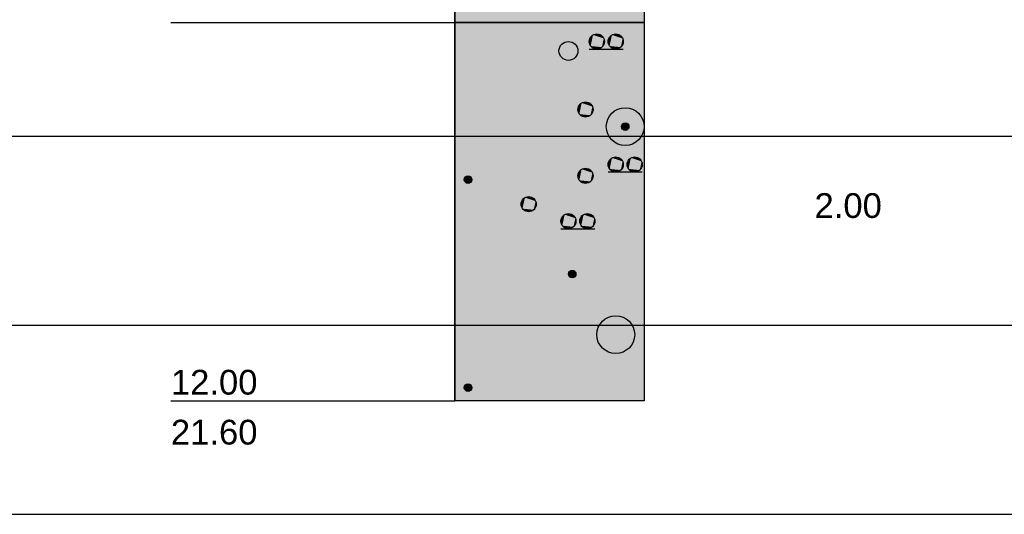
# Model space of a CAD drawing. Extents: x 20 to 841, y 890 to 1189.
# Tile 3 of 50: x 72 to 124, y 1033 to 1059. Entities that reach past the tile are written whole.
import ezdxf

# ---------------------------------------------------------------- set-up
doc = ezdxf.new("R2010")
doc.units = 0
doc.styles.add('Arial', font='Arial')

msp = doc.modelspace()

# ---------------------------------------------------------------- linework, layer by layer
at = {"layer": 'WBMassGr', "color": 7, "linetype": 'CONTINUOUS'}
for points in [[(46, 1053), (705, 1053)], [(46, 1043), (705, 1043)], [(46, 1033), (705, 1033)]]:
    msp.add_lwpolyline(points, dxfattribs=at)
at = {"layer": 'WBObjGr', "color": 7, "linetype": 'CONTINUOUS'}
for points in [[(95, 1159), (95, 1039)], [(105, 1159), (105, 1039)], [(80, 1059), (90, 1059), (93, 1059), (95, 1059)], [(105, 1059), (95, 1059)], [(80, 1039), (90, 1039), (93, 1039), (95, 1039)], [(105, 1039), (95, 1039)]]:
    msp.add_lwpolyline(points, dxfattribs=at)
at = {"layer": 'WBObjSy', "color": 7, "linetype": 'CONTINUOUS'}
for points in [[(95, 1059), (95, 1079), (105, 1079), (105, 1059), (95, 1059)], [(95, 1039), (95, 1059), (105, 1059), (105, 1039), (95, 1039)], [(102.1, 1057.6), (103.9, 1057.6)], [(103.1, 1051.1), (104.9, 1051.1)], [(100.6, 1048.1), (102.4, 1048.1)]]:
    msp.add_lwpolyline(points, dxfattribs=at)
for centre, radius in [((101, 1057.5), 0.5), ((102.5, 1058), 0.4), ((103.5, 1058), 0.4), ((101.9, 1054.4), 0.4), ((104, 1053.5), 1), ((104, 1053.5), 0.2), ((103.5, 1051.5), 0.4), ((104.5, 1051.5), 0.4), ((101.9, 1050.9), 0.4), ((95.7, 1050.7), 0.2), ((98.9, 1049.4), 0.4), ((101, 1048.5), 0.4), ((102, 1048.5), 0.4), ((101.2, 1045.7), 0.2), ((103.5, 1042.5), 1), ((95.7, 1039.7), 0.2)]:
    msp.add_circle(centre, radius, dxfattribs=at)
at = {"layer": 'WBObjSy', "color": 30, "linetype": 'CONTINUOUS'}
for points in [[(95, 1059), (95, 1079), (105, 1059), (105, 1079)], [(95, 1039), (95, 1059), (105, 1039), (105, 1059)]]:
    msp.add_solid(points, dxfattribs=at)
at = {"layer": 'WBObjSy', "color": 7, "linetype": 'CONTINUOUS'}
for points in [[(102.109, 1058.08), (102.1, 1058), (102.109, 1057.92)], [(102.3, 1058.35), (102.176, 1058.24), (102.109, 1058.08)], [(102.3, 1058.35), (102.109, 1058.08), (102.176, 1057.76)], [(102.176, 1058.24), (102.135, 1058.16), (102.109, 1058.08)], [(102.109, 1058.08), (102.109, 1057.92), (102.176, 1057.76)], [(102.3, 1058.35), (102.232, 1058.3), (102.176, 1058.24)], [(102.3, 1058.35), (102.176, 1057.76), (102.768, 1057.7)], [(102.458, 1058.4), (102.376, 1058.38), (102.3, 1058.35)], [(102.624, 1058.38), (102.458, 1058.4), (102.3, 1058.35)], [(102.865, 1058.16), (102.624, 1058.38), (102.3, 1058.35)], [(102.768, 1057.7), (102.865, 1058.16), (102.3, 1058.35)], [(102.624, 1058.38), (102.542, 1058.4), (102.458, 1058.4)], [(102.768, 1058.3), (102.7, 1058.35), (102.624, 1058.38)], [(102.865, 1058.16), (102.768, 1058.3), (102.624, 1058.38)], [(102.865, 1058.16), (102.824, 1058.24), (102.768, 1058.3)], [(102.768, 1057.7), (102.865, 1057.84), (102.865, 1058.16)], [(102.9, 1058), (102.891, 1058.08), (102.865, 1058.16)], [(102.865, 1057.84), (102.9, 1058), (102.865, 1058.16)], [(103.109, 1058.08), (103.1, 1058), (103.109, 1057.92)], [(103.3, 1058.35), (103.176, 1058.24), (103.109, 1058.08)], [(103.3, 1058.35), (103.109, 1058.08), (103.176, 1057.76)], [(103.176, 1058.24), (103.135, 1058.16), (103.109, 1058.08)], [(103.109, 1058.08), (103.109, 1057.92), (103.176, 1057.76)], [(103.3, 1058.35), (103.232, 1058.3), (103.176, 1058.24)], [(103.3, 1058.35), (103.176, 1057.76), (103.768, 1057.7)], [(103.458, 1058.4), (103.376, 1058.38), (103.3, 1058.35)], [(103.624, 1058.38), (103.458, 1058.4), (103.3, 1058.35)], [(103.865, 1058.16), (103.624, 1058.38), (103.3, 1058.35)], [(103.768, 1057.7), (103.865, 1058.16), (103.3, 1058.35)], [(103.624, 1058.38), (103.542, 1058.4), (103.458, 1058.4)], [(103.768, 1058.3), (103.7, 1058.35), (103.624, 1058.38)], [(103.865, 1058.16), (103.768, 1058.3), (103.624, 1058.38)], [(103.865, 1058.16), (103.824, 1058.24), (103.768, 1058.3)], [(103.768, 1057.7), (103.865, 1057.84), (103.865, 1058.16)], [(103.9, 1058), (103.891, 1058.08), (103.865, 1058.16)], [(103.865, 1057.84), (103.9, 1058), (103.865, 1058.16)], [(102.109, 1057.92), (102.135, 1057.84), (102.176, 1057.76)], [(102.176, 1057.76), (102.232, 1057.7), (102.3, 1057.65)], [(102.176, 1057.76), (102.3, 1057.65), (102.458, 1057.6)], [(102.176, 1057.76), (102.458, 1057.6), (102.768, 1057.7)], [(102.3, 1057.65), (102.376, 1057.62), (102.458, 1057.6)], [(102.458, 1057.6), (102.624, 1057.62), (102.768, 1057.7)], [(102.458, 1057.6), (102.542, 1057.6), (102.624, 1057.62)], [(102.624, 1057.62), (102.7, 1057.65), (102.768, 1057.7)], [(102.768, 1057.7), (102.824, 1057.76), (102.865, 1057.84)], [(103.109, 1057.92), (103.135, 1057.84), (103.176, 1057.76)], [(103.176, 1057.76), (103.232, 1057.7), (103.3, 1057.65)], [(103.176, 1057.76), (103.3, 1057.65), (103.458, 1057.6)], [(103.176, 1057.76), (103.458, 1057.6), (103.768, 1057.7)], [(103.3, 1057.65), (103.376, 1057.62), (103.458, 1057.6)], [(103.458, 1057.6), (103.624, 1057.62), (103.768, 1057.7)], [(103.458, 1057.6), (103.542, 1057.6), (103.624, 1057.62)], [(103.624, 1057.62), (103.7, 1057.65), (103.768, 1057.7)], [(103.768, 1057.7), (103.824, 1057.76), (103.865, 1057.84)], [(101.509, 1054.48), (101.5, 1054.4), (101.509, 1054.32)], [(101.7, 1054.75), (101.576, 1054.64), (101.509, 1054.48)], [(101.7, 1054.75), (101.509, 1054.48), (101.576, 1054.16)], [(101.576, 1054.64), (101.535, 1054.56), (101.509, 1054.48)], [(101.509, 1054.48), (101.509, 1054.32), (101.576, 1054.16)], [(101.509, 1054.32), (101.535, 1054.24), (101.576, 1054.16)], [(101.7, 1054.75), (101.632, 1054.7), (101.576, 1054.64)], [(101.7, 1054.75), (101.576, 1054.16), (102.168, 1054.1)], [(101.858, 1054.8), (101.776, 1054.78), (101.7, 1054.75)], [(102.024, 1054.78), (101.858, 1054.8), (101.7, 1054.75)], [(102.265, 1054.56), (102.024, 1054.78), (101.7, 1054.75)], [(102.168, 1054.1), (102.265, 1054.56), (101.7, 1054.75)], [(102.024, 1054.78), (101.942, 1054.8), (101.858, 1054.8)], [(102.168, 1054.7), (102.1, 1054.75), (102.024, 1054.78)], [(102.265, 1054.56), (102.168, 1054.7), (102.024, 1054.78)], [(102.265, 1054.56), (102.224, 1054.64), (102.168, 1054.7)], [(102.168, 1054.1), (102.265, 1054.24), (102.265, 1054.56)], [(102.3, 1054.4), (102.291, 1054.48), (102.265, 1054.56)], [(102.265, 1054.24), (102.3, 1054.4), (102.265, 1054.56)], [(101.576, 1054.16), (101.632, 1054.1), (101.7, 1054.05)], [(101.576, 1054.16), (101.7, 1054.05), (101.858, 1054)], [(101.576, 1054.16), (101.858, 1054), (102.168, 1054.1)], [(101.7, 1054.05), (101.776, 1054.02), (101.858, 1054)], [(101.858, 1054), (102.024, 1054.02), (102.168, 1054.1)], [(101.858, 1054), (101.942, 1054), (102.024, 1054.02)], [(102.024, 1054.02), (102.1, 1054.05), (102.168, 1054.1)], [(102.168, 1054.1), (102.224, 1054.16), (102.265, 1054.24)], [(103.804, 1053.54), (103.8, 1053.5), (103.804, 1053.46)], [(103.9, 1053.67), (103.838, 1053.62), (103.804, 1053.54)], [(103.9, 1053.67), (103.804, 1053.54), (103.838, 1053.38)], [(103.838, 1053.62), (103.817, 1053.58), (103.804, 1053.54)], [(103.804, 1053.54), (103.804, 1053.46), (103.838, 1053.38)], [(103.804, 1053.46), (103.817, 1053.42), (103.838, 1053.38)], [(103.9, 1053.67), (103.866, 1053.65), (103.838, 1053.62)], [(103.9, 1053.67), (103.838, 1053.38), (104.134, 1053.35)], [(103.838, 1053.38), (103.866, 1053.35), (103.9, 1053.33)], [(103.838, 1053.38), (103.9, 1053.33), (103.979, 1053.3)], [(103.838, 1053.38), (103.979, 1053.3), (104.134, 1053.35)], [(103.979, 1053.7), (103.938, 1053.69), (103.9, 1053.67)], [(104.062, 1053.69), (103.979, 1053.7), (103.9, 1053.67)], [(104.183, 1053.58), (104.062, 1053.69), (103.9, 1053.67)], [(104.134, 1053.35), (104.183, 1053.58), (103.9, 1053.67)], [(103.9, 1053.33), (103.938, 1053.31), (103.979, 1053.3)], [(104.062, 1053.69), (104.021, 1053.7), (103.979, 1053.7)], [(103.979, 1053.3), (104.062, 1053.31), (104.134, 1053.35)], [(103.979, 1053.3), (104.021, 1053.3), (104.062, 1053.31)], [(104.134, 1053.65), (104.1, 1053.67), (104.062, 1053.69)], [(104.183, 1053.58), (104.134, 1053.65), (104.062, 1053.69)], [(104.062, 1053.31), (104.1, 1053.33), (104.134, 1053.35)], [(104.183, 1053.58), (104.162, 1053.62), (104.134, 1053.65)], [(104.134, 1053.35), (104.183, 1053.42), (104.183, 1053.58)], [(104.134, 1053.35), (104.162, 1053.38), (104.183, 1053.42)], [(104.2, 1053.5), (104.196, 1053.54), (104.183, 1053.58)], [(104.183, 1053.42), (104.2, 1053.5), (104.183, 1053.58)], [(103.3, 1051.85), (103.176, 1051.74), (103.109, 1051.58)], [(103.3, 1051.85), (103.109, 1051.58), (103.176, 1051.26)], [(103.176, 1051.74), (103.135, 1051.66), (103.109, 1051.58)], [(103.3, 1051.85), (103.232, 1051.8), (103.176, 1051.74)], [(103.3, 1051.85), (103.176, 1051.26), (103.768, 1051.2)], [(103.458, 1051.9), (103.376, 1051.88), (103.3, 1051.85)], [(103.624, 1051.88), (103.458, 1051.9), (103.3, 1051.85)], [(103.865, 1051.66), (103.624, 1051.88), (103.3, 1051.85)], [(103.768, 1051.2), (103.865, 1051.66), (103.3, 1051.85)], [(103.624, 1051.88), (103.542, 1051.9), (103.458, 1051.9)], [(103.768, 1051.8), (103.7, 1051.85), (103.624, 1051.88)], [(103.865, 1051.66), (103.768, 1051.8), (103.624, 1051.88)], [(103.865, 1051.66), (103.824, 1051.74), (103.768, 1051.8)], [(104.3, 1051.85), (104.176, 1051.74), (104.109, 1051.58)], [(104.3, 1051.85), (104.109, 1051.58), (104.176, 1051.26)], [(104.176, 1051.74), (104.135, 1051.66), (104.109, 1051.58)], [(104.3, 1051.85), (104.232, 1051.8), (104.176, 1051.74)], [(104.3, 1051.85), (104.176, 1051.26), (104.768, 1051.2)], [(104.458, 1051.9), (104.376, 1051.88), (104.3, 1051.85)], [(104.624, 1051.88), (104.458, 1051.9), (104.3, 1051.85)], [(104.865, 1051.66), (104.624, 1051.88), (104.3, 1051.85)], [(104.768, 1051.2), (104.865, 1051.66), (104.3, 1051.85)], [(104.624, 1051.88), (104.542, 1051.9), (104.458, 1051.9)], [(104.768, 1051.8), (104.7, 1051.85), (104.624, 1051.88)], [(104.865, 1051.66), (104.768, 1051.8), (104.624, 1051.88)], [(104.865, 1051.66), (104.824, 1051.74), (104.768, 1051.8)], [(101.7, 1051.25), (101.576, 1051.14), (101.509, 1050.98)], [(101.7, 1051.25), (101.509, 1050.98), (101.576, 1050.66)], [(101.7, 1051.25), (101.632, 1051.2), (101.576, 1051.14)], [(101.7, 1051.25), (101.576, 1050.66), (102.168, 1050.6)], [(101.858, 1051.3), (101.776, 1051.28), (101.7, 1051.25)], [(102.024, 1051.28), (101.858, 1051.3), (101.7, 1051.25)], [(102.265, 1051.06), (102.024, 1051.28), (101.7, 1051.25)], [(102.168, 1050.6), (102.265, 1051.06), (101.7, 1051.25)], [(102.024, 1051.28), (101.942, 1051.3), (101.858, 1051.3)], [(102.168, 1051.2), (102.1, 1051.25), (102.024, 1051.28)], [(102.265, 1051.06), (102.168, 1051.2), (102.024, 1051.28)], [(102.265, 1051.06), (102.224, 1051.14), (102.168, 1051.2)], [(103.109, 1051.58), (103.1, 1051.5), (103.109, 1051.42)], [(103.109, 1051.58), (103.109, 1051.42), (103.176, 1051.26)], [(103.109, 1051.42), (103.135, 1051.34), (103.176, 1051.26)], [(103.176, 1051.26), (103.232, 1051.2), (103.3, 1051.15)], [(103.176, 1051.26), (103.3, 1051.15), (103.458, 1051.1)], [(103.176, 1051.26), (103.458, 1051.1), (103.768, 1051.2)], [(103.458, 1051.1), (103.624, 1051.12), (103.768, 1051.2)], [(103.624, 1051.12), (103.7, 1051.15), (103.768, 1051.2)], [(103.768, 1051.2), (103.865, 1051.34), (103.865, 1051.66)], [(103.768, 1051.2), (103.824, 1051.26), (103.865, 1051.34)], [(103.9, 1051.5), (103.891, 1051.58), (103.865, 1051.66)], [(103.865, 1051.34), (103.9, 1051.5), (103.865, 1051.66)], [(104.109, 1051.58), (104.1, 1051.5), (104.109, 1051.42)], [(104.109, 1051.58), (104.109, 1051.42), (104.176, 1051.26)], [(104.109, 1051.42), (104.135, 1051.34), (104.176, 1051.26)], [(104.176, 1051.26), (104.232, 1051.2), (104.3, 1051.15)], [(104.176, 1051.26), (104.3, 1051.15), (104.458, 1051.1)], [(104.176, 1051.26), (104.458, 1051.1), (104.768, 1051.2)], [(104.458, 1051.1), (104.624, 1051.12), (104.768, 1051.2)], [(104.624, 1051.12), (104.7, 1051.15), (104.768, 1051.2)], [(104.768, 1051.2), (104.865, 1051.34), (104.865, 1051.66)], [(104.768, 1051.2), (104.824, 1051.26), (104.865, 1051.34)], [(104.9, 1051.5), (104.891, 1051.58), (104.865, 1051.66)], [(104.865, 1051.34), (104.9, 1051.5), (104.865, 1051.66)], [(95.504, 1050.74), (95.5, 1050.7), (95.504, 1050.66)], [(95.6, 1050.87), (95.538, 1050.82), (95.504, 1050.74)], [(95.6, 1050.87), (95.504, 1050.74), (95.538, 1050.58)], [(95.538, 1050.82), (95.517, 1050.78), (95.504, 1050.74)], [(95.504, 1050.74), (95.504, 1050.66), (95.538, 1050.58)], [(95.6, 1050.87), (95.566, 1050.85), (95.538, 1050.82)], [(95.6, 1050.87), (95.538, 1050.58), (95.834, 1050.55)], [(95.679, 1050.9), (95.638, 1050.89), (95.6, 1050.87)], [(95.762, 1050.89), (95.679, 1050.9), (95.6, 1050.87)], [(95.883, 1050.78), (95.762, 1050.89), (95.6, 1050.87)], [(95.834, 1050.55), (95.883, 1050.78), (95.6, 1050.87)], [(95.762, 1050.89), (95.721, 1050.9), (95.679, 1050.9)], [(95.834, 1050.85), (95.8, 1050.87), (95.762, 1050.89)], [(95.883, 1050.78), (95.834, 1050.85), (95.762, 1050.89)], [(95.883, 1050.78), (95.862, 1050.82), (95.834, 1050.85)], [(95.834, 1050.55), (95.883, 1050.62), (95.883, 1050.78)], [(95.9, 1050.7), (95.896, 1050.74), (95.883, 1050.78)], [(95.883, 1050.62), (95.9, 1050.7), (95.883, 1050.78)], [(101.509, 1050.98), (101.5, 1050.9), (101.509, 1050.82)], [(101.576, 1051.14), (101.535, 1051.06), (101.509, 1050.98)], [(101.509, 1050.98), (101.509, 1050.82), (101.576, 1050.66)], [(101.509, 1050.82), (101.535, 1050.74), (101.576, 1050.66)], [(102.168, 1050.6), (102.265, 1050.74), (102.265, 1051.06)], [(102.168, 1050.6), (102.224, 1050.66), (102.265, 1050.74)], [(102.3, 1050.9), (102.291, 1050.98), (102.265, 1051.06)], [(102.265, 1050.74), (102.3, 1050.9), (102.265, 1051.06)], [(103.3, 1051.15), (103.376, 1051.12), (103.458, 1051.1)], [(103.458, 1051.1), (103.542, 1051.1), (103.624, 1051.12)], [(104.3, 1051.15), (104.376, 1051.12), (104.458, 1051.1)], [(104.458, 1051.1), (104.542, 1051.1), (104.624, 1051.12)], [(95.504, 1050.66), (95.517, 1050.62), (95.538, 1050.58)], [(95.538, 1050.58), (95.566, 1050.55), (95.6, 1050.53)], [(95.538, 1050.58), (95.6, 1050.53), (95.679, 1050.5)], [(95.538, 1050.58), (95.679, 1050.5), (95.834, 1050.55)], [(95.6, 1050.53), (95.638, 1050.51), (95.679, 1050.5)], [(95.679, 1050.5), (95.762, 1050.51), (95.834, 1050.55)], [(95.679, 1050.5), (95.721, 1050.5), (95.762, 1050.51)], [(95.762, 1050.51), (95.8, 1050.53), (95.834, 1050.55)], [(95.834, 1050.55), (95.862, 1050.58), (95.883, 1050.62)], [(101.576, 1050.66), (101.632, 1050.6), (101.7, 1050.55)], [(101.576, 1050.66), (101.7, 1050.55), (101.858, 1050.5)], [(101.576, 1050.66), (101.858, 1050.5), (102.168, 1050.6)], [(101.7, 1050.55), (101.776, 1050.52), (101.858, 1050.5)], [(101.858, 1050.5), (102.024, 1050.52), (102.168, 1050.6)], [(101.858, 1050.5), (101.942, 1050.5), (102.024, 1050.52)], [(102.024, 1050.52), (102.1, 1050.55), (102.168, 1050.6)], [(98.7, 1049.75), (98.576, 1049.64), (98.509, 1049.48)], [(98.7, 1049.75), (98.509, 1049.48), (98.576, 1049.16)], [(98.576, 1049.64), (98.535, 1049.56), (98.509, 1049.48)], [(98.7, 1049.75), (98.632, 1049.7), (98.576, 1049.64)], [(98.7, 1049.75), (98.576, 1049.16), (99.168, 1049.1)], [(98.858, 1049.8), (98.776, 1049.78), (98.7, 1049.75)], [(99.024, 1049.78), (98.858, 1049.8), (98.7, 1049.75)], [(99.265, 1049.56), (99.024, 1049.78), (98.7, 1049.75)], [(99.168, 1049.1), (99.265, 1049.56), (98.7, 1049.75)], [(99.024, 1049.78), (98.942, 1049.8), (98.858, 1049.8)], [(99.168, 1049.7), (99.1, 1049.75), (99.024, 1049.78)], [(99.265, 1049.56), (99.168, 1049.7), (99.024, 1049.78)], [(99.265, 1049.56), (99.224, 1049.64), (99.168, 1049.7)], [(98.509, 1049.48), (98.5, 1049.4), (98.509, 1049.32)], [(98.509, 1049.48), (98.509, 1049.32), (98.576, 1049.16)], [(98.509, 1049.32), (98.535, 1049.24), (98.576, 1049.16)], [(98.576, 1049.16), (98.632, 1049.1), (98.7, 1049.05)], [(98.576, 1049.16), (98.7, 1049.05), (98.858, 1049)], [(98.576, 1049.16), (98.858, 1049), (99.168, 1049.1)], [(99.168, 1049.1), (99.265, 1049.24), (99.265, 1049.56)], [(99.168, 1049.1), (99.224, 1049.16), (99.265, 1049.24)], [(99.3, 1049.4), (99.291, 1049.48), (99.265, 1049.56)], [(99.265, 1049.24), (99.3, 1049.4), (99.265, 1049.56)], [(98.7, 1049.05), (98.776, 1049.02), (98.858, 1049)], [(98.858, 1049), (99.024, 1049.02), (99.168, 1049.1)], [(98.858, 1049), (98.942, 1049), (99.024, 1049.02)], [(99.024, 1049.02), (99.1, 1049.05), (99.168, 1049.1)], [(100.8, 1048.85), (100.676, 1048.74), (100.609, 1048.58)], [(100.8, 1048.85), (100.609, 1048.58), (100.676, 1048.26)], [(100.676, 1048.74), (100.635, 1048.66), (100.609, 1048.58)], [(100.8, 1048.85), (100.732, 1048.8), (100.676, 1048.74)], [(100.8, 1048.85), (100.676, 1048.26), (101.268, 1048.2)], [(100.958, 1048.9), (100.876, 1048.88), (100.8, 1048.85)], [(101.124, 1048.88), (100.958, 1048.9), (100.8, 1048.85)], [(101.365, 1048.66), (101.124, 1048.88), (100.8, 1048.85)], [(101.268, 1048.2), (101.365, 1048.66), (100.8, 1048.85)], [(101.124, 1048.88), (101.042, 1048.9), (100.958, 1048.9)], [(101.268, 1048.8), (101.2, 1048.85), (101.124, 1048.88)], [(101.365, 1048.66), (101.268, 1048.8), (101.124, 1048.88)], [(101.365, 1048.66), (101.324, 1048.74), (101.268, 1048.8)], [(101.268, 1048.2), (101.365, 1048.34), (101.365, 1048.66)], [(101.4, 1048.5), (101.391, 1048.58), (101.365, 1048.66)], [(101.365, 1048.34), (101.4, 1048.5), (101.365, 1048.66)], [(101.8, 1048.85), (101.676, 1048.74), (101.609, 1048.58)], [(101.8, 1048.85), (101.609, 1048.58), (101.676, 1048.26)], [(101.676, 1048.74), (101.635, 1048.66), (101.609, 1048.58)], [(101.8, 1048.85), (101.732, 1048.8), (101.676, 1048.74)], [(101.8, 1048.85), (101.676, 1048.26), (102.268, 1048.2)], [(101.958, 1048.9), (101.876, 1048.88), (101.8, 1048.85)], [(102.124, 1048.88), (101.958, 1048.9), (101.8, 1048.85)], [(102.365, 1048.66), (102.124, 1048.88), (101.8, 1048.85)], [(102.268, 1048.2), (102.365, 1048.66), (101.8, 1048.85)], [(102.124, 1048.88), (102.042, 1048.9), (101.958, 1048.9)], [(102.268, 1048.8), (102.2, 1048.85), (102.124, 1048.88)], [(102.365, 1048.66), (102.268, 1048.8), (102.124, 1048.88)], [(102.365, 1048.66), (102.324, 1048.74), (102.268, 1048.8)], [(102.268, 1048.2), (102.365, 1048.34), (102.365, 1048.66)], [(102.4, 1048.5), (102.391, 1048.58), (102.365, 1048.66)], [(102.365, 1048.34), (102.4, 1048.5), (102.365, 1048.66)], [(100.609, 1048.58), (100.6, 1048.5), (100.609, 1048.42)], [(100.609, 1048.58), (100.609, 1048.42), (100.676, 1048.26)], [(100.609, 1048.42), (100.635, 1048.34), (100.676, 1048.26)], [(100.676, 1048.26), (100.732, 1048.2), (100.8, 1048.15)], [(100.676, 1048.26), (100.8, 1048.15), (100.958, 1048.1)], [(100.676, 1048.26), (100.958, 1048.1), (101.268, 1048.2)], [(100.8, 1048.15), (100.876, 1048.12), (100.958, 1048.1)], [(100.958, 1048.1), (101.124, 1048.12), (101.268, 1048.2)], [(100.958, 1048.1), (101.042, 1048.1), (101.124, 1048.12)], [(101.124, 1048.12), (101.2, 1048.15), (101.268, 1048.2)], [(101.268, 1048.2), (101.324, 1048.26), (101.365, 1048.34)], [(101.609, 1048.58), (101.6, 1048.5), (101.609, 1048.42)], [(101.609, 1048.58), (101.609, 1048.42), (101.676, 1048.26)], [(101.609, 1048.42), (101.635, 1048.34), (101.676, 1048.26)], [(101.676, 1048.26), (101.732, 1048.2), (101.8, 1048.15)], [(101.676, 1048.26), (101.8, 1048.15), (101.958, 1048.1)], [(101.676, 1048.26), (101.958, 1048.1), (102.268, 1048.2)], [(101.8, 1048.15), (101.876, 1048.12), (101.958, 1048.1)], [(101.958, 1048.1), (102.124, 1048.12), (102.268, 1048.2)], [(101.958, 1048.1), (102.042, 1048.1), (102.124, 1048.12)], [(102.124, 1048.12), (102.2, 1048.15), (102.268, 1048.2)], [(102.268, 1048.2), (102.324, 1048.26), (102.365, 1048.34)], [(101.004, 1045.74), (101, 1045.7), (101.004, 1045.66)], [(101.1, 1045.87), (101.038, 1045.82), (101.004, 1045.74)], [(101.1, 1045.87), (101.004, 1045.74), (101.038, 1045.58)], [(101.038, 1045.82), (101.017, 1045.78), (101.004, 1045.74)], [(101.004, 1045.74), (101.004, 1045.66), (101.038, 1045.58)], [(101.004, 1045.66), (101.017, 1045.62), (101.038, 1045.58)], [(101.1, 1045.87), (101.066, 1045.85), (101.038, 1045.82)], [(101.1, 1045.87), (101.038, 1045.58), (101.334, 1045.55)], [(101.038, 1045.58), (101.066, 1045.55), (101.1, 1045.53)], [(101.038, 1045.58), (101.1, 1045.53), (101.179, 1045.5)], [(101.038, 1045.58), (101.179, 1045.5), (101.334, 1045.55)], [(101.179, 1045.9), (101.138, 1045.89), (101.1, 1045.87)], [(101.262, 1045.89), (101.179, 1045.9), (101.1, 1045.87)], [(101.383, 1045.78), (101.262, 1045.89), (101.1, 1045.87)], [(101.334, 1045.55), (101.383, 1045.78), (101.1, 1045.87)], [(101.1, 1045.53), (101.138, 1045.51), (101.179, 1045.5)], [(101.262, 1045.89), (101.221, 1045.9), (101.179, 1045.9)], [(101.179, 1045.5), (101.262, 1045.51), (101.334, 1045.55)], [(101.179, 1045.5), (101.221, 1045.5), (101.262, 1045.51)], [(101.334, 1045.85), (101.3, 1045.87), (101.262, 1045.89)], [(101.383, 1045.78), (101.334, 1045.85), (101.262, 1045.89)], [(101.262, 1045.51), (101.3, 1045.53), (101.334, 1045.55)], [(101.383, 1045.78), (101.362, 1045.82), (101.334, 1045.85)], [(101.334, 1045.55), (101.383, 1045.62), (101.383, 1045.78)], [(101.334, 1045.55), (101.362, 1045.58), (101.383, 1045.62)], [(101.4, 1045.7), (101.396, 1045.74), (101.383, 1045.78)], [(101.383, 1045.62), (101.4, 1045.7), (101.383, 1045.78)], [(95.504, 1039.74), (95.5, 1039.7), (95.504, 1039.66)], [(95.6, 1039.87), (95.538, 1039.82), (95.504, 1039.74)], [(95.6, 1039.87), (95.504, 1039.74), (95.538, 1039.58)], [(95.538, 1039.82), (95.517, 1039.78), (95.504, 1039.74)], [(95.504, 1039.74), (95.504, 1039.66), (95.538, 1039.58)], [(95.6, 1039.87), (95.566, 1039.85), (95.538, 1039.82)], [(95.6, 1039.87), (95.538, 1039.58), (95.834, 1039.55)], [(95.679, 1039.9), (95.638, 1039.89), (95.6, 1039.87)], [(95.762, 1039.89), (95.679, 1039.9), (95.6, 1039.87)], [(95.883, 1039.78), (95.762, 1039.89), (95.6, 1039.87)], [(95.834, 1039.55), (95.883, 1039.78), (95.6, 1039.87)], [(95.762, 1039.89), (95.721, 1039.9), (95.679, 1039.9)], [(95.834, 1039.85), (95.8, 1039.87), (95.762, 1039.89)], [(95.883, 1039.78), (95.834, 1039.85), (95.762, 1039.89)], [(95.883, 1039.78), (95.862, 1039.82), (95.834, 1039.85)], [(95.834, 1039.55), (95.883, 1039.62), (95.883, 1039.78)], [(95.9, 1039.7), (95.896, 1039.74), (95.883, 1039.78)], [(95.883, 1039.62), (95.9, 1039.7), (95.883, 1039.78)], [(95.504, 1039.66), (95.517, 1039.62), (95.538, 1039.58)], [(95.538, 1039.58), (95.566, 1039.55), (95.6, 1039.53)], [(95.538, 1039.58), (95.6, 1039.53), (95.679, 1039.5)], [(95.538, 1039.58), (95.679, 1039.5), (95.834, 1039.55)], [(95.6, 1039.53), (95.638, 1039.51), (95.679, 1039.5)], [(95.679, 1039.5), (95.762, 1039.51), (95.834, 1039.55)], [(95.679, 1039.5), (95.721, 1039.5), (95.762, 1039.51)], [(95.762, 1039.51), (95.8, 1039.53), (95.834, 1039.55)], [(95.834, 1039.55), (95.862, 1039.58), (95.883, 1039.62)]]:
    msp.add_solid(points, dxfattribs=at)

# ---------------------------------------------------------------- texts
at = {"layer": 'WBObjTx', "color": 7, "style": 'Arial'}
for s, p in [('2.00', (114, 1048.67)), ('12.00', (80, 1039.33)), ('21.60', (80, 1036.69))]:
    msp.add_text(s, height=1.3088, dxfattribs=at).set_placement(p)

doc.saveas('drawing.dxf')
